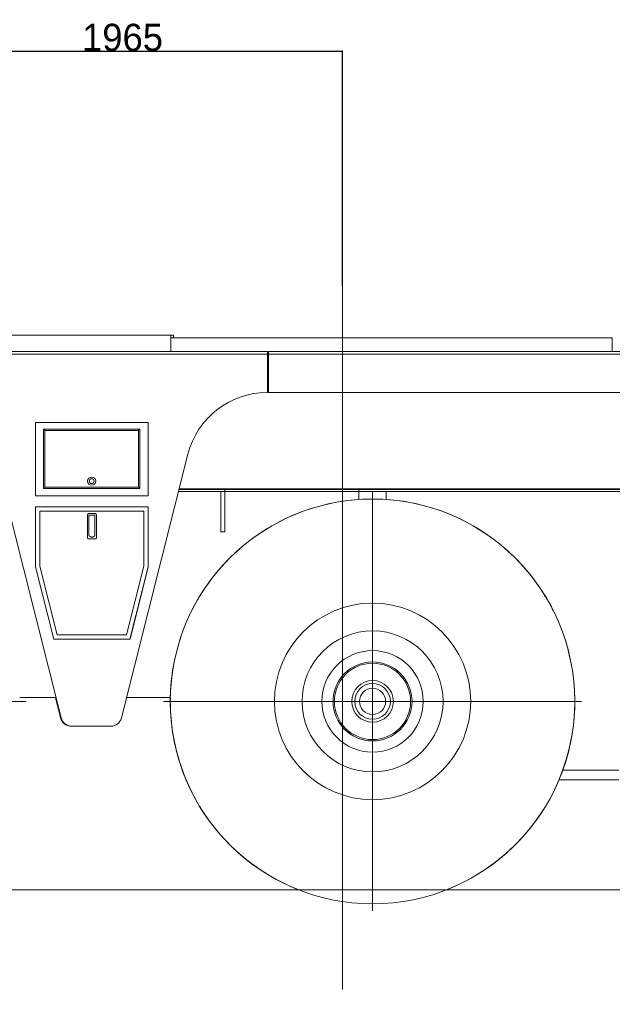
# Model space of a CAD drawing. Extents: x 0 to 59450, y 0 to 42050.
# Tile 173 of 256: x 33311 to 35488, y 19251 to 22865. Entities that reach past the tile are written whole.
import ezdxf

# ---------------------------------------------------------------- set-up
doc = ezdxf.new("R2010")
doc.units = 0
doc.header["$LTSCALE"] = 20
doc.header["$MEASUREMENT"] = 0
doc.layers.get('0').update_dxf_attribs({"linetype": 'CONTINUOUS'})
doc.layers.get('Defpoints').update_dxf_attribs({"linetype": 'CONTINUOUS'})
doc.dimstyles.new('DXF001', dxfattribs={"dimtxt": 3.1, "dimasz": 2, "dimexe": 2, "dimexo": 0.8, "dimgap": 0.09, "dimtad": 1, "dimdsep": 46, "dimtxsty": 'STANDARD', "dimcen": 0.09, "dimazin": 2, "dimtfac": 0.645161, "dimtdec": 4, "dimtmove": 0, "dimatfit": 3, "dimfxl": 1, "dimtvp": 0.66129, "dimtolj": 1, "dimtzin": 0, "dimarcsym": 0})

# ---------------------------------------------------------------- blocks, each defined once
blk = doc.blocks.new('_OPEN')
at = {"color": 0, "linetype": 'ByBlock', "lineweight": -2}
for p, q in [((-1, 0.166667), (0, 0)), ((0, 0), (-1, -0.166667)), ((0, 0), (-1, 0))]:
    blk.add_line(p, q, dxfattribs=at)
blk = doc.blocks.new('*D20')
at = {"color": 0, "linetype": 'Continuous', "lineweight": -2}
for p, q in [((32532.4, 21386.4), (32532.4, 22751.1)), ((32534.4, 22749.1), (34495.4, 22749.1)), ((34497.4, 21886.4), (34497.4, 22751.1))]:
    blk.add_line(p, q, dxfattribs=at)
at = {"layer": 'Defpoints', "color": 0, "linetype": 'Continuous'}
for p in [(34497.4, 22749.1), (34497.4, 21885.6), (32532.4, 21385.6)]:
    blk.add_point(p, dxfattribs=at)
at = {"color": 0, "linetype": 'Continuous', "lineweight": -2, "xscale": 2, "yscale": 2, "zscale": 2, "rotation": 180}
blk.add_blockref('_OPEN', (32532.4, 22749.1), dxfattribs=at)
at = {"color": 0, "linetype": 'Continuous', "lineweight": -2, "xscale": 2, "yscale": 2, "zscale": 2}
blk.add_blockref('_OPEN', (34497.4, 22749.1), dxfattribs=at)
at = {"color": 0, "linetype": 'Continuous', "lineweight": 13, "insert": (33688.8, 22799.2), "char_height": 100, "attachment_point": 5}
blk.add_mtext('\\A1;\\A1;1965', dxfattribs=at)
blk = doc.blocks.new('*D21')
at = {"color": 0, "linetype": 'Continuous', "lineweight": -2}
for p, q in [((39011.4, 20735.9), (39011.4, 18731.2)), ((25944.3, 20623.9), (25944.3, 18731.2)), ((39009.4, 18733.2), (25946.3, 18733.2))]:
    blk.add_line(p, q, dxfattribs=at)
at = {"layer": 'Defpoints', "color": 0, "linetype": 'Continuous'}
for p in [(39011.4, 20736.7), (25944.3, 20624.7), (25944.3, 18733.2)]:
    blk.add_point(p, dxfattribs=at)
at = {"color": 0, "linetype": 'Continuous', "lineweight": -2, "xscale": 2, "yscale": 2, "zscale": 2, "rotation": 180}
blk.add_blockref('_OPEN', (25944.3, 18733.2), dxfattribs=at)
at = {"color": 0, "linetype": 'Continuous', "lineweight": -2, "xscale": 2, "yscale": 2, "zscale": 2}
blk.add_blockref('_OPEN', (39011.4, 18733.2), dxfattribs=at)
at = {"color": 0, "linetype": 'Continuous', "lineweight": 13, "insert": (32696.8, 18783.3), "char_height": 100, "attachment_point": 5}
blk.add_mtext('\\A1;\\A1;13067', dxfattribs=at)

msp = doc.modelspace()

# ---------------------------------------------------------------- linework, layer by layer
at = {"color": 3, "linetype": 'Continuous', "lineweight": 13}
for p, q in [((34497.384, 21885.611), (34497.384, 19305.034)), ((33866.58, 21706.625), (32331.58, 21706.625)), ((33866.58, 21706.625), (33866.58, 21646.625)), ((33876.58, 21706.625), (33866.582, 21706.625)), ((35487.386, 21697.125), (33866.582, 21697.125)), ((33876.58, 21706.625), (33876.58, 21697.127)), ((35487.386, 21697.125), (35487.386, 21646.625)), ((32926.58, 21646.625), (34221.58, 21646.625)), ((32926.58, 21637.225), (34221.58, 21637.225)), ((33421.899, 21646.625), (33421.899, 21645.7)), ((33421.95, 21645.7), (33421.899, 21646.625)), ((33421.899, 21645.7), (33421.95, 21645.7)), ((34221.58, 21637.225), (34221.58, 21646.625)), ((34221.58, 21496.625), (34221.58, 21637.225)), ((34224.591, 21646.625), (34224.591, 21637.225)), ((34224.591, 21646.625), (35694.591, 21646.625)), ((34224.591, 21637.225), (34224.591, 21496.625)), ((34224.591, 21637.225), (35694.591, 21637.225)), ((34220.203, 21496.625), (34221.58, 21496.625)), ((34224.591, 21496.625), (35694.591, 21496.625)), ((33369.591, 21386.625), (33783.591, 21386.625)), ((33369.591, 21116.625), (33369.591, 21386.625)), ((33398.58, 21362.125), (33752.58, 21362.125)), ((33398.58, 21144.125), (33398.58, 21362.125)), ((33398.58, 21362.124), (33398.582, 21362.122)), ((33752.58, 21362.125), (33752.58, 21144.125)), ((33783.591, 21386.625), (33783.591, 21116.625)), ((33403.58, 21357.125), (33403.58, 21149.125)), ((33747.58, 21357.125), (33403.58, 21357.125)), ((33747.58, 21357.125), (33747.678, 21357.219)), ((33747.58, 21149.125), (33747.58, 21357.125)), ((33218.815, 21270.121), (33463.486, 20301.851)), ((33684.675, 20301.851), (33929.346, 21270.121)), ((33398.58, 21144.126), (33398.582, 21144.128)), ((33752.58, 21144.125), (33398.58, 21144.125)), ((33403.58, 21149.125), (33747.58, 21149.125)), ((33752.579, 21144.126), (33752.577, 21144.128)), ((33897.129, 21142.625), (36961.085, 21142.597)), ((34064.887, 21142.623), (34064.887, 20985.497)), ((34557.385, 21142.619), (34557.385, 21103.995)), ((33783.591, 21116.625), (33369.591, 21116.625)), ((33894.602, 21132.625), (36963.79, 21132.625)), ((33896.615, 21140.594), (36961.629, 21140.594)), ((34049.887, 20985.497), (34049.887, 21132.625)), ((34607.384, 20362.571), (34607.384, 21130.571)), ((34657.385, 21103.998), (34657.385, 21132.625)), ((33369.591, 21076.625), (33783.591, 21076.625)), ((33369.591, 20856.625), (33369.591, 21076.625)), ((33783.591, 21076.625), (33783.591, 20856.625)), ((33385.491, 21060.725), (33385.491, 20858.796)), ((33767.691, 21060.725), (33385.491, 21060.725)), ((33560.353, 21045.214), (33560.305, 21044.676)), ((33560.352, 21045.216), (33560.357, 21045.323)), ((33560.861, 21049.457), (33560.878, 21049.538)), ((33563.804, 21051.875), (33589.377, 21051.875)), ((33587.591, 21046.375), (33565.591, 21046.375)), ((33565.591, 20971.5), (33565.591, 21046.375)), ((33587.591, 20971.5), (33587.591, 21046.375)), ((33589.377, 21051.875), (33589.46, 21051.874)), ((33592.319, 21049.458), (33592.34, 21049.353)), ((33592.877, 21044.676), (33592.828, 21045.214)), ((33592.829, 21045.216), (33592.843, 21044.647)), ((33767.691, 20858.796), (33767.691, 21060.725)), ((33560.353, 20965.536), (33560.305, 20966.074)), ((33560.352, 20965.535), (33560.339, 20966.104)), ((33560.862, 20961.292), (33560.841, 20961.397)), ((33560.861, 20961.293), (33560.878, 20961.212)), ((33565.591, 20971.501), (33565.791, 20971.243)), ((33576.589, 20965.903), (33576.914, 20965.907)), ((33592.32, 20961.293), (33592.303, 20961.212)), ((33592.829, 20965.535), (33592.825, 20965.428)), ((33592.877, 20966.074), (33592.828, 20965.536)), ((34049.887, 20985.497), (34064.887, 20985.497)), ((33589.377, 20958.875), (33563.804, 20958.875)), ((33436.939, 20591.025), (33369.591, 20856.874)), ((33436.876, 20591.025), (33369.591, 20856.625)), ((33385.491, 20858.796), (33449.207, 20606.925)), ((33703.975, 20606.925), (33767.691, 20858.796)), ((33783.591, 20856.874), (33716.242, 20591.025)), ((33783.591, 20856.625), (33716.305, 20591.025)), ((33767.691, 20858.794), (33767.825, 20858.781)), ((35239.903, 20746.598), (35240.496, 20747.625)), ((33449.207, 20606.925), (33703.975, 20606.925)), ((33703.974, 20606.925), (33704.064, 20606.802)), ((33716.305, 20591.025), (33436.876, 20591.025)), ((32567.395, 20362.508), (33335.395, 20362.508)), ((33311.249, 20377.576), (33444.349, 20377.583)), ((33461.503, 20301.825), (33442.36, 20377.582)), ((33703.818, 20377.607), (33864.551, 20377.622)), ((34607.384, 20362.571), (33839.384, 20362.571)), ((34607.384, 20362.571), (35375.385, 20362.571)), ((34607.384, 20362.571), (34607.384, 19594.57)), ((33643.898, 20271.625), (33500.284, 20271.625)), ((33502.267, 20271.65), (33645.894, 20271.65)), ((35306.19, 20110.204), (35352.386, 20110.204)), ((35352.386, 20110.204), (35512.386, 20110.204)), ((35352.386, 20075.204), (35291.591, 20075.204)), ((35512.386, 20075.204), (35352.386, 20075.204)), ((24886.628, 19671.58), (38778.708, 19671.58))]:
    msp.add_line(p, q, dxfattribs=at)
for centre, radius in [((33575.58, 21171.125), 15), ((33575.58, 21171.125), 9), ((34607.401, 20362.68), 743), ((34607.414, 20362.655), 360.7), ((34607.41, 20362.663), 258.998), ((34607.409, 20362.665), 186.286), ((34607.408, 20362.667), 145), ((34607.409, 20362.665), 140), ((34607.409, 20362.665), 76.5), ((34607.41, 20362.663), 65.481), ((34607.411, 20362.661), 48.175)]:
    msp.add_circle(centre, radius, dxfattribs=at)
for centre, radius, start, end in [((34220.203, 21196.625), 300, 90, 165.81889), ((33398.557, 21362.089), 0.0413, 41.29282, 52.518803), ((33398.089, 21361.592), 0.724, 45.365458, 46.434262), ((33396.578, 21360.018), 2.906, 45.595734, 45.964418), ((33393.658, 21357.009), 7.099, 45.564393, 45.757368), ((33388.955, 21352.211), 13.817, 45.447945, 45.567111), ((33382.465, 21345.535), 23.128, 45.510242, 45.593874), ((33373.952, 21336.918), 35.24, 45.391683, 45.453996), ((33364.04, 21326.88), 49.348, 45.333009, 45.382943), ((33352.405, 21315.06), 65.933, 45.321475, 45.362646), ((33340.14, 21302.687), 83.355, 45.271692, 45.307285), ((33326.57, 21288.975), 102.647, 45.245362, 45.276559), ((33313.318, 21275.655), 121.436, 45.201846, 45.230165), ((33299.531, 21261.566), 141.149, 45.234179, 45.26013), ((33287.449, 21249.506), 158.219, 45.178948, 45.2035), ((33273.101, 21235.155), 178.512, 45.136127, 45.159036), ((33258.289, 21220.092), 199.638, 45.151239, 45.172771), ((33238.958, 21200.785), 226.959, 45.109081, 45.128854), ((33214.742, 21176.322), 261.38, 45.115008, 45.132918), ((33142.98, 21104.36), 363.009, 44.900551, 44.918191), ((33194.326, 21155.247), 290.718, 44.917382, 44.939736), ((33221.768, 21182.651), 251.937, 44.884678, 44.910808), ((33243.891, 21204.828), 220.612, 44.828116, 44.858317), ((33258.215, 21219.054), 200.424, 44.797185, 44.83081), ((33271.701, 21232.398), 181.452, 44.770049, 44.807609), ((33281.291, 21242.033), 167.858, 44.699489, 44.740479), ((33291.093, 21251.673), 154.11, 44.670134, 44.715225), ((33296.979, 21257.577), 145.773, 44.598286, 44.646351), ((33302.144, 21262.602), 138.567, 44.56722, 44.618224), ((33295.153, 21255.703), 148.39, 44.522964, 44.570961), ((33268.89, 21229.837), 185.251, 44.492153, 44.530888), ((33234.185, 21195.634), 233.978, 44.480256, 44.511143), ((33171.383, 21134.102), 321.9, 44.439762, 44.462358), ((33646.629, 21599.652), 343.378, 224.489013, 224.510914), ((33590.881, 21545.018), 265.323, 224.537141, 224.565614), ((33552.737, 21507.386), 211.74, 224.553604, 224.589424), ((33529.948, 21484.917), 179.737, 224.588483, 224.630833), ((33511.116, 21466.433), 153.35, 224.659204, 224.709042), ((33499.464, 21454.948), 136.989, 224.723725, 224.779687), ((33489.5, 21445.029), 122.93, 224.769363, 224.83187), ((33480.642, 21436.192), 110.418, 224.820557, 224.890375), ((33471.367, 21427.04), 97.387, 224.927269, 225.006774), ((33468.767, 21424.475), 93.734, 225.021833, 225.104297), ((33693.393, 21413.457), 78.166, 314.884522, 314.983612), ((33689.645, 21417.256), 83.503, 314.959714, 315.052297), ((33684.678, 21422.137), 90.467, 315.086916, 315.172108), ((33679.594, 21427.256), 97.681, 315.14477, 315.223496), ((33672.71, 21434.107), 107.392, 315.215615, 315.287003), ((33665.411, 21441.441), 117.74, 315.249861, 315.314804), ((33655.079, 21451.509), 132.165, 315.361545, 315.419139), ((33643.563, 21463.028), 148.453, 315.37211, 315.423227), ((33626.189, 21480.119), 172.825, 315.429814, 315.473528), ((33605.109, 21500.83), 202.376, 315.478397, 315.515557), ((33569.445, 21535.877), 252.379, 315.512517, 315.542168), ((33518.179, 21586.445), 324.388, 315.508892, 315.531857), ((33981.047, 21132.731), 323.765, 135.477397, 135.499561), ((33916.267, 21196.576), 232.812, 135.470618, 135.501193), ((33880.951, 21231.119), 183.411, 135.388011, 135.426545), ((33854.486, 21257.157), 146.285, 135.320391, 135.368316), ((33847.387, 21264.219), 136.272, 135.281823, 135.332818), ((33852.315, 21259.417), 143.152, 135.255983, 135.304049), ((33857.944, 21253.755), 151.136, 135.188624, 135.233718), ((33867.395, 21244.438), 164.407, 135.165507, 135.206498), ((33876.622, 21235.309), 177.387, 135.138004, 135.175563), ((33889.616, 21222.286), 195.784, 135.085445, 135.119069), ((33903.352, 21208.786), 215.043, 135.092128, 135.122329), ((33924.641, 21187.416), 245.207, 135.041278, 135.067408), ((33951.098, 21161.044), 282.563, 135.025575, 135.047928), ((34000.508, 21111.661), 352.42, 135.006117, 135.023756), ((33921.261, 21191.542), 239.9, 134.829036, 134.846955), ((33896.766, 21216.352), 205.035, 134.842446, 134.862391), ((33880.709, 21232.394), 182.338, 134.798124, 134.819428), ((33872.36, 21240.656), 170.593, 134.74211, 134.763582), ((33865.214, 21248.077), 160.291, 134.773267, 134.794721), ((33863.927, 21249.307), 158.512, 134.736218, 134.756423), ((33858.744, 21254.741), 151.003, 134.770788, 134.790406), ((33854.615, 21258.468), 145.451, 134.631401, 134.650058), ((33847.755, 21265.862), 135.37, 134.745655, 134.763834), ((33845.095, 21268.061), 131.936, 134.580968, 134.597677), ((33469.379, 21425.012), 94.547, 225.071004, 225.152348), ((33458.03, 21413.721), 78.538, 225.213928, 225.313648), ((33445.047, 21400.563), 60.054, 225.292113, 225.425666), ((33455.05, 21410.672), 74.276, 225.401731, 225.50326), ((33614.571, 21572.862), 301.767, 225.482175, 225.504778), ((33439.879, 21395.315), 52.688, 225.69572, 225.862027), ((33432.748, 21387.952), 42.439, 225.849399, 226.167292), ((33481.219, 21438.104), 112.185, 226.048574, 226.206067), ((33712.579, 21393.922), 50.785, 313.720089, 313.87358), ((33713.301, 21393.171), 49.743, 313.873916, 314.030712), ((33712.52, 21393.961), 50.854, 314.045132, 314.198471), ((33709.826, 21396.762), 54.741, 314.175665, 314.318127), ((33707.604, 21399.036), 57.919, 314.3191, 314.453648), ((33705.397, 21401.327), 61.1, 314.426738, 314.554247), ((33703.127, 21403.589), 64.305, 314.581422, 314.70239), ((33700.09, 21406.725), 68.67, 314.662689, 314.775885), ((33697.141, 21409.669), 72.837, 314.791149, 314.897657), ((33398.556, 21144.162), 0.0427, 307.659815, 318.528563), ((33398.074, 21144.674), 0.746, 313.611508, 314.649664), ((33396.52, 21146.291), 2.988, 314.040683, 314.399165), ((33393.524, 21149.376), 7.288, 314.26225, 314.450259), ((33388.717, 21154.281), 14.157, 314.434317, 314.550627), ((33382.099, 21161.089), 23.651, 314.407051, 314.488834), ((33373.434, 21169.848), 35.972, 314.557278, 314.618336), ((33363.418, 21180), 50.234, 314.617497, 314.66655), ((33351.683, 21191.92), 66.96, 314.63767, 314.678209), ((33339.384, 21204.328), 84.431, 314.692941, 314.728081), ((33325.807, 21218.046), 103.732, 314.723604, 314.754475), ((33312.631, 21231.288), 122.412, 314.769948, 314.798041), ((33298.935, 21245.263), 141.979, 314.746309, 314.772111), ((33287.107, 21257.112), 158.721, 314.790544, 314.815015), ((33272.896, 21271.3), 178.802, 314.840983, 314.863854), ((33258.25, 21286.197), 199.692, 314.827232, 314.848758), ((33238.965, 21305.429), 226.928, 314.876326, 314.896104), ((33214.776, 21329.926), 261.354, 314.862112, 314.880023), ((33142.98, 21401.89), 363.009, 315.081809, 315.099449), ((33194.3, 21351.003), 290.736, 315.063832, 315.086185), ((33221.79, 21323.599), 251.921, 315.085672, 315.111802), ((33243.891, 21301.422), 220.612, 315.141683, 315.171884), ((33258.215, 21287.196), 200.424, 315.16919, 315.202815), ((33271.686, 21273.852), 181.463, 315.195784, 315.233344), ((33281.305, 21264.217), 167.848, 315.256163, 315.297154), ((33291.093, 21254.577), 154.11, 315.284775, 315.329866), ((33296.979, 21248.673), 145.773, 315.353649, 315.401714), ((33302.132, 21243.648), 138.576, 315.385037, 315.436041), ((33295.161, 21250.551), 148.387, 315.425807, 315.473801), ((33268.872, 21276.43), 185.276, 315.469114, 315.507844), ((33234.143, 21310.658), 234.038, 315.488861, 315.51974), ((33171.273, 21372.256), 322.054, 315.537648, 315.560232), ((33646.324, 20906.898), 342.951, 135.489072, 135.511001), ((33590.683, 20961.427), 265.045, 135.434371, 135.462874), ((33552.6, 20999), 211.547, 135.41056, 135.446412), ((33529.842, 21021.438), 179.587, 135.369149, 135.411535), ((33511.033, 21039.9), 153.232, 135.290938, 135.340815), ((33499.394, 21051.372), 136.889, 135.220293, 135.276296), ((33489.431, 21061.281), 122.838, 135.165098, 135.227648), ((33480.59, 21070.11), 110.344, 135.109602, 135.179466), ((33471.322, 21079.254), 97.325, 134.993201, 135.072756), ((33468.725, 21081.817), 93.676, 134.895678, 134.978193), ((33469.338, 21081.28), 94.489, 134.847627, 134.929021), ((33457.997, 21092.562), 78.491, 134.686322, 134.786102), ((33445.018, 21105.712), 60.016, 134.571382, 134.705013), ((33455.02, 21095.608), 74.233, 134.49671, 134.598298), ((33614.405, 20933.531), 301.549, 134.491782, 134.5144), ((33439.858, 21110.957), 52.659, 134.137926, 134.304327), ((33432.73, 21118.315), 42.414, 133.830869, 134.148938), ((33481.176, 21068.191), 112.123, 133.793889, 133.95147), ((33671.467, 21069.592), 110.085, 46.098457, 46.259105), ((33718.999, 21118.869), 41.619, 45.881708, 46.206047), ((33712.036, 21111.678), 51.629, 45.720091, 45.889889), ((33541.799, 20938.417), 294.528, 45.519042, 45.542213), ((33697.228, 21096.659), 72.721, 45.431139, 45.534895), ((33707.028, 21106.567), 58.784, 45.322299, 45.458798), ((33694.37, 21093.723), 76.818, 45.242271, 45.344279), ((33683.332, 21082.727), 92.398, 45.100144, 45.183424), ((33683.967, 21083.352), 91.507, 45.020829, 45.1053), ((33681.475, 21080.819), 95.06, 44.956257, 45.03775), ((33672.514, 21071.964), 107.658, 44.849815, 44.92146), ((33663.993, 21063.529), 119.648, 44.771518, 44.835736), ((33654.429, 21054.011), 133.141, 44.722916, 44.780495), ((33643.288, 21042.914), 148.866, 44.688963, 44.74033), ((33625.345, 21025.41), 173.932, 44.587776, 44.63154), ((33603.765, 21003.972), 204.35, 44.583764, 44.620899), ((33567.952, 20968.785), 254.557, 44.536539, 44.566216), ((33516.306, 20918.169), 326.87, 44.488459, 44.511467), ((33984.368, 21376.652), 328.331, 224.439984, 224.462136), ((33918.721, 21312.331), 236.425, 224.480416, 224.510983), ((33882.98, 21277.11), 186.245, 224.492257, 224.530785), ((33856.158, 21250.588), 148.525, 224.493367, 224.54129), ((33849.047, 21243.666), 138.602, 224.563964, 224.614958), ((33854.183, 21248.793), 145.859, 224.631614, 224.679679), ((33860.062, 21254.571), 154.102, 224.670132, 224.715227), ((33869.855, 21264.217), 167.848, 224.702846, 224.743837), ((33879.477, 21273.854), 181.466, 224.766656, 224.804215), ((33892.945, 21287.196), 200.424, 224.797185, 224.83081), ((33907.269, 21301.421), 220.611, 224.828116, 224.858317), ((33929.371, 21323.599), 251.921, 224.888198, 224.914328), ((33956.861, 21350.747), 290.556, 224.878028, 224.900381), ((34008.181, 21402.215), 363.238, 224.936837, 224.954477), ((33936.306, 21329.847), 261.243, 225.119973, 225.137892), ((33910.822, 21304.051), 224.982, 225.10381, 225.123759), ((33894.415, 21287.71), 201.826, 225.151355, 225.172654), ((33886.706, 21279.785), 190.771, 225.136863, 225.1583), ((33880.27, 21273.441), 181.735, 225.186534, 225.207907), ((33880.886, 21274.165), 182.682, 225.230764, 225.250817), ((33877.193, 21270.243), 177.297, 225.206308, 225.225704), ((33875.424, 21268.574), 174.866, 225.251804, 225.270117), ((33870.21, 21263.031), 167.258, 225.202681, 225.220395), ((33722.932, 21114.162), 42.152, 45.33675, 45.361971), ((33746.751, 21138.266), 8.265, 45.226341, 45.31904), ((33752.278, 21143.831), 0.422, 44.877848, 45.946538), ((34607.384, 20362.571), 743, 291.56318, 608.43682), ((34641.591, 21005.375), 1082, 177.91842, 182.08158), ((34678.008, 21028.864), 1117.82, 179.773954, 179.803119), ((34599.642, 21029.174), 1039.454, 179.742638, 179.774001), ((34520.352, 21029.571), 960.163, 179.71112, 179.745071), ((34460.511, 21029.632), 900.322, 179.659613, 179.695817), ((34402.405, 21030.083), 842.214, 179.628133, 179.666833), ((34355.358, 21030.243), 795.167, 179.57663, 179.61762), ((34307.049, 21030.626), 746.857, 179.535033, 179.578677), ((34272.574, 21030.834), 712.381, 179.483481, 179.529223), ((34240.453, 21031.198), 680.258, 179.441881, 179.489763), ((34203.448, 21031.439), 643.252, 179.380585, 179.431271), ((34158.208, 21031.857), 598.011, 179.319183, 179.373784), ((34152.31, 21032.048), 592.111, 179.275951, 179.33087), ((34171.984, 21031.679), 611.789, 179.211838, 179.264671), ((34092.269, 21032.677), 532.067, 179.139487, 179.201215), ((33987.935, 21034.18), 427.723, 179.052262, 179.130837), ((34087.96, 21032.905), 527.755, 179.033695, 179.093482), ((33958.145, 21034.78), 397.927, 178.824748, 178.916806), ((33894.397, 21036.138), 334.165, 178.664524, 178.833366), ((33590.591, 21043.575), 30.306, 168.80806, 177.91843), ((34448.088, 21024.258), 887.983, 178.6476, 178.730808), ((33586.393, 21044.181), 26.061, 177.255109, 177.490115), ((33586.353, 21044.168), 26.022, 176.986462, 177.221805), ((33586.389, 21044.176), 26.058, 176.771937, 177.006963), ((33586.504, 21044.154), 26.173, 176.503956, 176.737941), ((33586.591, 21044.181), 26.259, 176.34317, 176.576388), ((33586.668, 21044.135), 26.339, 176.021527, 176.254055), ((33586.744, 21044.163), 26.413, 175.860692, 176.09257), ((33586.831, 21044.139), 26.5, 175.592221, 175.823325), ((33586.909, 21044.141), 26.578, 175.377547, 175.607975), ((33586.996, 21044.141), 26.665, 175.162916, 175.392596), ((33587.075, 21044.116), 26.746, 174.894859, 175.123874), ((33587.162, 21044.114), 26.833, 174.679792, 174.908058), ((33587.24, 21044.113), 26.91, 174.464669, 174.692271), ((33587.33, 21044.11), 27.001, 174.250104, 174.476962), ((33587.406, 21044.082), 27.079, 173.981126, 174.207327), ((33587.498, 21044.077), 27.171, 173.766626, 173.99209), ((33587.576, 21044.099), 27.246, 173.604225, 173.829031), ((33587.667, 21044.042), 27.343, 173.282684, 173.506748), ((33587.747, 21044.062), 27.42, 173.12085, 173.344275), ((33587.832, 21044.055), 27.505, 172.90519, 173.127919), ((33587.917, 21044.022), 27.594, 172.636365, 172.858405), ((33588.021, 21044.011), 27.698, 172.420798, 172.642006), ((33588.085, 21044.005), 27.763, 172.205784, 172.426505), ((33588.128, 21044.002), 27.806, 171.990013, 172.210401), ((33588.272, 21044.009), 27.947, 171.826217, 172.045434), ((33588.517, 21043.946), 28.199, 171.554366, 171.771568), ((33588.394, 21043.944), 28.077, 171.293587, 171.512005), ((33587.98, 21044.041), 27.653, 171.140376, 171.362422), ((33588.738, 21043.907), 28.423, 170.89326, 171.108478), ((33590.611, 21043.629), 30.317, 170.734809, 170.935338), ((33588.355, 21043.962), 28.036, 170.443204, 170.663595), ((33584.565, 21044.593), 24.194, 170.166308, 170.42766), ((33590.229, 21043.692), 29.929, 170.120302, 170.318642), ((33637.193, 21035.453), 77.61, 170.007395, 170.076556), ((33585.191, 21044.522), 24.824, 169.517977, 169.795654), ((33582.761, 21044.968), 22.353, 169.034006, 169.509043), ((33619.68, 21038.032), 59.917, 169.006456, 169.238539), ((33563.763, 21048.882), 2.958, 165.599523, 167.197215), ((33563.749, 21048.884), 2.944, 163.949912, 165.555685), ((33563.76, 21048.881), 2.956, 162.367913, 163.967633), ((33563.79, 21048.871), 2.987, 160.773546, 162.356557), ((33563.81, 21048.866), 3.008, 159.237875, 160.810144), ((33563.825, 21048.861), 3.024, 157.679746, 159.2434), ((33563.839, 21048.855), 3.039, 156.113421, 157.669839), ((33563.852, 21048.847), 3.054, 154.528775, 156.077963), ((33563.862, 21048.843), 3.065, 153.001091, 154.54513), ((33563.869, 21048.838), 3.073, 151.439302, 152.978984), ((33563.874, 21048.838), 3.078, 149.93424, 151.471225), ((33563.876, 21048.833), 3.082, 148.341168, 149.876477), ((33563.877, 21048.836), 3.081, 146.859221, 148.394292), ((33563.873, 21048.831), 3.081, 145.218617, 146.754758), ((33563.869, 21048.838), 3.074, 143.74963, 145.288008), ((33563.862, 21048.842), 3.065, 142.181196, 143.723394), ((33563.854, 21048.846), 3.057, 140.612306, 142.159161), ((33563.842, 21048.855), 3.042, 139.044116, 140.597416), ((33563.832, 21048.864), 3.028, 137.483561, 139.043962), ((33563.816, 21048.875), 3.009, 135.856793, 137.426467), ((33563.804, 21048.888), 2.992, 134.2942, 135.872915), ((33563.787, 21048.902), 2.97, 132.665858, 134.255364), ((33563.772, 21048.921), 2.946, 131.093203, 132.695047), ((33563.749, 21048.941), 2.916, 129.398864, 131.017479), ((33563.742, 21048.951), 2.903, 127.781582, 129.407718), ((33563.741, 21048.948), 2.904, 126.10409, 127.730241), ((33563.75, 21048.94), 2.917, 124.541631, 126.160242), ((33563.767, 21048.915), 2.947, 122.937409, 124.539183), ((33563.781, 21048.894), 2.972, 121.355016, 122.944531), ((33563.791, 21048.877), 2.992, 119.757121, 121.336061), ((33563.801, 21048.862), 3.01, 118.22998, 119.79958), ((33563.809, 21048.84), 3.033, 116.604749, 118.164304), ((33563.816, 21048.833), 3.042, 115.111003, 116.66452), ((33563.818, 21048.821), 3.054, 113.5003, 115.05007), ((33563.827, 21048.809), 3.068, 112.010449, 113.551803), ((33563.834, 21048.786), 3.093, 110.450425, 111.978658), ((33563.828, 21048.801), 3.076, 108.906677, 110.445751), ((33563.808, 21048.855), 3.019, 107.308505, 108.877743), ((33563.836, 21048.781), 3.098, 105.863535, 107.388514), ((33563.888, 21048.59), 3.296, 104.41284, 105.837364), ((33563.811, 21048.847), 3.028, 102.620849, 104.196659), ((33563.71, 21049.283), 2.581, 100.669731, 102.557943), ((33563.864, 21048.687), 3.195, 99.960436, 101.395045), ((33564.815, 21043.332), 8.633, 99.549501, 100.030361), ((33563.729, 21049.267), 2.602, 95.60573, 97.64788), ((33563.703, 21049.571), 2.297, 92.152314, 95.715979), ((33564, 21045.741), 6.137, 91.828393, 93.575289), ((33589.376, 21048.917), 2.958, 86.782837, 88.380491), ((33589.375, 21048.931), 2.944, 85.138236, 86.743965), ((33589.376, 21048.92), 2.955, 83.565587, 85.16526), ((33589.371, 21048.887), 2.988, 81.964711, 83.547675), ((33589.37, 21048.866), 3.009, 80.429214, 82.001435), ((33589.365, 21048.851), 3.025, 78.827064, 80.390669), ((33589.364, 21048.836), 3.04, 77.306357, 78.862726), ((33589.359, 21048.822), 3.055, 75.717553, 77.266694), ((33589.358, 21048.814), 3.062, 74.198195, 75.742186), ((33589.354, 21048.802), 3.075, 72.643833, 74.183469), ((33589.353, 21048.802), 3.076, 71.095269, 72.632208), ((33589.35, 21048.794), 3.084, 69.556152, 71.091419), ((33589.352, 21048.795), 3.083, 68.043049, 69.578079), ((33589.351, 21048.799), 3.079, 66.450823, 67.986926), ((33589.353, 21048.804), 3.073, 64.927096, 66.465438), ((33589.355, 21048.813), 3.064, 63.341157, 64.88332), ((33589.36, 21048.818), 3.058, 61.842062, 63.388886), ((33589.364, 21048.834), 3.041, 60.208584, 61.761855), ((33589.373, 21048.846), 3.027, 58.673222, 60.233597), ((33589.38, 21048.862), 3.009, 57.065401, 58.635053), ((33589.39, 21048.876), 2.993, 55.510948, 57.089645), ((33589.4, 21048.896), 2.97, 53.854318, 55.443809), ((33589.414, 21048.917), 2.946, 52.240124, 53.841958), ((33589.431, 21048.94), 2.917, 50.596046, 52.214654), ((33589.44, 21048.951), 2.902, 48.978762, 50.604895), ((33589.438, 21048.95), 2.904, 47.339217, 48.965368), ((33589.431, 21048.941), 2.916, 45.730083, 47.348695), ((33589.408, 21048.922), 2.946, 44.066289, 45.668066), ((33589.392, 21048.901), 2.972, 42.563612, 44.153128), ((33589.376, 21048.888), 2.993, 40.946767, 42.52571), ((33589.363, 21048.876), 3.01, 39.394432, 40.964036), ((33589.347, 21048.862), 3.032, 37.83882, 39.398379), ((33589.337, 21048.852), 3.045, 36.322153, 37.875673), ((33589.33, 21048.851), 3.051, 34.702265, 36.252039), ((33589.317, 21048.841), 3.068, 33.188969, 34.730326), ((33589.294, 21048.828), 3.094, 31.623997, 33.152233), ((33589.31, 21048.837), 3.076, 30.107398, 31.646474), ((33589.356, 21048.868), 3.02, 28.455019, 30.024259), ((33589.293, 21048.825), 3.097, 27.083464, 28.608445), ((33589.114, 21048.738), 3.295, 25.590052, 27.014577), ((33589.353, 21048.862), 3.027, 23.849739, 25.425549), ((33589.756, 21049.045), 2.583, 21.862126, 23.750338), ((33589.204, 21048.78), 3.195, 21.155933, 22.590541), ((33584.146, 21046.813), 8.622, 20.731708, 21.212569), ((33589.746, 21049.024), 2.603, 16.806426, 18.848573), ((33590.041, 21049.11), 2.296, 13.319148, 16.882802), ((33586.34, 21048.072), 6.139, 13.039541, 14.78643), ((33562.591, 21043.575), 30.306, 2.081573, 11.191945), ((33563.635, 21043.78), 29.241, 10.777671, 10.987316), ((33563.598, 21043.75), 29.283, 10.611983, 10.821372), ((33563.64, 21043.789), 29.235, 10.342758, 10.552429), ((33563.763, 21043.788), 29.114, 10.177529, 10.3881), ((33563.857, 21043.808), 29.018, 9.96068, 10.171926), ((33563.939, 21043.826), 28.934, 9.742901, 9.954761), ((33564.019, 21043.842), 28.852, 9.526036, 9.738479), ((33564.111, 21043.859), 28.759, 9.308207, 9.521346), ((33564.197, 21043.875), 28.672, 9.092146, 9.3059), ((33564.285, 21043.917), 28.578, 8.821405, 9.035844), ((33564.369, 21043.904), 28.497, 8.658185, 8.873238), ((33564.46, 21043.919), 28.405, 8.441168, 8.656917), ((33564.541, 21043.931), 28.323, 8.224187, 8.440559), ((33564.633, 21043.944), 28.23, 8.007929, 8.225001), ((33564.716, 21043.955), 28.146, 7.791679, 8.00938), ((33564.805, 21043.966), 28.056, 7.574649, 7.793062), ((33564.889, 21044.002), 27.969, 7.305946, 7.524989), ((33564.979, 21043.986), 27.882, 7.14274, 7.362489), ((33565.061, 21044.02), 27.796, 6.873245, 7.093646), ((33565.155, 21044.003), 27.705, 6.710066, 6.931221), ((33565.231, 21044.035), 27.625, 6.441174, 6.662928), ((33565.308, 21044.04), 27.548, 6.225459, 6.447822), ((33565.406, 21044.048), 27.449, 6.009054, 6.232229), ((33565.544, 21044.084), 27.309, 5.739208, 5.963524), ((33565.562, 21044.055), 27.294, 5.57866, 5.80306), ((33565.491, 21044.069), 27.363, 5.312196, 5.53593), ((33565.783, 21044.094), 27.07, 5.090459, 5.31683), ((33566.375, 21044.144), 26.476, 4.864961, 5.096762), ((33565.778, 21044.077), 27.076, 4.672164, 4.897933), ((33564.1, 21043.979), 28.756, 4.38383, 4.5951), ((33566.49, 21044.141), 26.362, 4.194336, 4.428515), ((33570.327, 21044.442), 22.513, 3.86423, 4.144842), ((33565.016, 21044.025), 27.84, 3.770496, 3.983559), ((33518.458, 21040.954), 74.499, 3.701119, 3.773096), ((33570.1, 21044.397), 22.743, 3.139761, 3.442554), ((33572.603, 21044.545), 20.235, 2.586567, 3.110732), ((33538.73, 21042.768), 54.155, 2.590644, 2.847139), ((33172.947, 21034.686), 420.014, 1.281444, 1.359005), ((33178.644, 21034.759), 414.317, 1.210343, 1.288971), ((33173.047, 21034.733), 419.914, 1.120109, 1.197692), ((32511.591, 21005.375), 1082, 357.91842, 362.08158), ((33153.66, 21034.236), 439.306, 1.061333, 1.135492), ((33138.124, 21034.01), 454.844, 0.981964, 1.05359), ((33123.112, 21033.671), 469.859, 0.922606, 0.991946), ((33108.016, 21033.447), 484.957, 0.853113, 0.920297), ((33088.668, 21033.2), 504.307, 0.783834, 0.848442), ((33070.433, 21032.832), 522.545, 0.734547, 0.796903), ((33048.573, 21032.545), 544.407, 0.675328, 0.735181), ((33027.489, 21032.314), 565.492, 0.615952, 0.673577), ((33001.602, 21032.078), 591.381, 0.55675, 0.611853), ((32976.58, 21031.688), 616.405, 0.517544, 0.570413), ((32945.742, 21031.396), 647.244, 0.468411, 0.518763), ((32915.681, 21031.164), 677.306, 0.41914, 0.467259), ((32878.267, 21030.934), 714.72, 0.370016, 0.415618), ((32841.404, 21030.509), 751.586, 0.340891, 0.38426), ((32795.02, 21030.348), 797.969, 0.291784, 0.332632), ((32748.926, 21029.973), 844.065, 0.26267, 0.30129), ((32690.301, 21029.751), 902.69, 0.223624, 0.259738), ((32630.404, 21029.437), 962.589, 0.194529, 0.228397), ((35135.733, 21028.191), 1575.546, 179.939316, 179.960013), ((35238.652, 21028.121), 1678.465, 179.960085, 179.979514), ((35342.698, 21027.81), 1782.511, 179.970719, 179.989014), ((35477.765, 21028.204), 1917.578, 180.001563, 180.01857), ((35052.078, 21028.047), 1491.891, 179.908532, 179.930389), ((34965.471, 21028.244), 1405.284, 179.887722, 179.910926), ((34904.31, 21028.212), 1344.123, 179.856987, 179.881246), ((34849.348, 21028.453), 1289.161, 179.836327, 179.861619), ((34776.773, 21028.572), 1216.586, 179.805359, 179.832158), ((32551.665, 21029.309), 1041.327, 0.155518, 0.186828), ((32473.844, 21028.705), 1119.15, 0.146529, 0.175662), ((32375.758, 21028.715), 1217.236, 0.107422, 0.134209), ((32303.617, 21028.447), 1289.377, 0.088031, 0.113321), ((32248.796, 21028.254), 1344.198, 0.06841, 0.092669), ((32187.668, 21028.34), 1405.326, 0.038733, 0.061937), ((31675.281, 21028.076), 1917.713, 359.951235, 359.968242), ((32101.001, 21027.957), 1491.993, 0.029338, 0.051195), ((32017.357, 21028.16), 1575.637, 359.999718, 360.020415), ((31914.439, 21028.162), 1678.555, 359.980219, 359.999648), ((31810.36, 21027.924), 1782.634, 359.970721, 359.989016), ((35473.532, 20982.677), 1913.345, 179.951215, 179.968261), ((35335.298, 20982.517), 1775.111, 179.960616, 179.978989), ((35229.039, 20982.883), 1668.852, 179.990229, 180.009771), ((35124.205, 20982.588), 1564.018, 179.999641, 180.020492), ((35039.556, 20982.524), 1479.369, 180.019178, 180.041222), ((34952.398, 20982.398), 1392.211, 180.038625, 180.062047), ((34889.832, 20982.475), 1329.645, 180.068276, 180.0928), ((34832.353, 20982.273), 1272.166, 180.087862, 180.113493), ((34762.707, 20982.215), 1202.52, 180.117326, 180.144441), ((34670.9, 20981.827), 1110.712, 180.13635, 180.165705), ((34595.27, 20981.604), 1035.082, 180.165493, 180.196991), ((34516.518, 20981.29), 956.33, 180.194415, 180.228505), ((34456.998, 20980.975), 896.808, 180.22351, 180.25986), ((34399.162, 20980.752), 838.972, 180.262553, 180.301407), ((34353.55, 20980.377), 793.358, 180.291665, 180.332751), ((34307.519, 20980.215), 747.328, 180.340781, 180.384395), ((34270.992, 20979.915), 710.799, 180.379969, 180.425823), ((34233.914, 20979.559), 673.72, 180.419028, 180.467402), ((34204.055, 20979.326), 643.86, 180.468297, 180.518912), ((34173.354, 20979.032), 613.158, 180.517425, 180.570571), ((34148.63, 20978.746), 588.432, 180.566718, 180.622095), ((34123.233, 20978.409), 563.033, 180.615886, 180.673757), ((34101.878, 20978.172), 541.677, 180.675229, 180.73538), ((34079.041, 20977.87), 518.838, 180.734409, 180.797203), ((34062.34, 20977.608), 502.134, 180.793875, 180.858754), ((34046.917, 20977.417), 486.71, 180.863423, 180.930357), ((34026.99, 20977.029), 466.779, 180.922499, 180.992288), ((33999.319, 20976.539), 439.104, 180.990904, 181.065088), ((34000.452, 20976.534), 440.237, 181.061631, 181.135619), ((34031.516, 20977.142), 471.307, 181.134752, 181.203856), ((33590.591, 20967.175), 30.306, 182.08157, 191.19194), ((34042.186, 20977.469), 481.981, 181.216043, 181.283623), ((34031.839, 20977.17), 471.631, 181.275448, 181.344529), ((33614.268, 20967.951), 53.97, 182.565669, 182.823122), ((33580.507, 20966.202), 20.164, 182.584801, 183.11096), ((33582.998, 20966.329), 22.658, 183.090758, 183.394748), ((33634.429, 20969.776), 74.204, 183.699767, 183.772055), ((33588.055, 20966.717), 27.729, 183.769685, 183.983621), ((33582.768, 20966.302), 22.426, 183.862561, 184.144333), ((33586.588, 20966.576), 26.256, 184.139624, 184.374797), ((33588.962, 20966.789), 28.64, 184.43638, 184.648567), ((33587.288, 20966.638), 26.958, 184.617705, 184.844467), ((33586.692, 20966.597), 26.361, 184.863979, 185.096816), ((33587.281, 20966.646), 26.952, 185.088972, 185.316373), ((33587.567, 20966.67), 27.239, 185.311171, 185.535941), ((33587.497, 20966.657), 27.169, 185.523739, 185.749195), ((33587.511, 20966.653), 27.182, 185.738125, 185.963514), ((33587.643, 20966.689), 27.317, 186.008512, 186.232772), ((33587.741, 20966.695), 27.415, 186.224319, 186.44778), ((33587.813, 20966.7), 27.487, 186.440618, 186.663484), ((33587.887, 20966.731), 27.564, 186.709503, 186.931784), ((33587.979, 20966.713), 27.653, 186.872675, 187.094216), ((33588.058, 20966.746), 27.736, 187.142163, 187.363066), ((33588.145, 20966.729), 27.82, 187.305362, 187.525573), ((33588.221, 20966.764), 27.9, 187.575491, 187.795085), ((33588.313, 20966.775), 27.993, 187.791081, 188.009978), ((33588.391, 20966.785), 28.071, 188.008081, 188.226362), ((33588.478, 20966.797), 28.159, 188.225129, 188.442722), ((33588.559, 20966.808), 28.24, 188.441346, 188.658331), ((33588.647, 20966.821), 28.33, 188.658377, 188.874678), ((33588.723, 20966.861), 28.411, 188.929108, 189.144808), ((33588.814, 20966.849), 28.499, 189.092364, 189.307394), ((33588.892, 20966.863), 28.578, 189.310192, 189.524619), ((33588.983, 20966.88), 28.671, 189.527178, 189.740923), ((33589.061, 20966.895), 28.75, 189.744077, 189.957251), ((33589.141, 20966.911), 28.831, 189.961889, 190.174462), ((33589.229, 20966.93), 28.922, 190.179727, 190.391639), ((33589.349, 20966.955), 29.044, 190.397667, 190.608695), ((33589.386, 20966.965), 29.083, 190.615284, 190.826039), ((33589.35, 20966.935), 29.041, 190.781032, 190.992045), ((33563.763, 20961.868), 2.958, 192.80278, 194.400483), ((33563.749, 20961.866), 2.944, 194.44431, 196.050093), ((33563.76, 20961.869), 2.956, 196.032364, 197.632091), ((33563.79, 20961.879), 2.987, 197.643441, 199.226457), ((33563.81, 20961.884), 3.008, 199.189854, 200.762126), ((33563.825, 20961.889), 3.024, 200.759148, 202.322803), ((33563.839, 20961.895), 3.039, 202.327437, 203.883855), ((33563.852, 20961.903), 3.054, 203.922037, 205.471224), ((33563.862, 20961.907), 3.065, 205.457938, 207.001974), ((33577.355, 20980.366), 14.73, 218.273038, 219.538413), ((33577.231, 20980.281), 14.58, 219.587115, 220.862589), ((33577.183, 20980.231), 14.51, 220.839291, 222.118071), ((33577.176, 20980.232), 14.507, 222.137968, 223.413939), ((33577.158, 20980.213), 14.48, 223.408381, 224.684407), ((33577.127, 20980.195), 14.446, 224.719207, 225.995785), ((33577.104, 20980.16), 14.404, 225.965744, 227.243434), ((33577.078, 20980.145), 14.375, 227.280775, 228.558866), ((33577.056, 20980.119), 14.342, 228.554075, 229.833483), ((33577.028, 20980.091), 14.303, 229.850282, 231.130728), ((33577.007, 20980.064), 14.268, 231.12509, 232.40726), ((33576.978, 20980.039), 14.231, 232.438648, 233.72236), ((33576.958, 20980.001), 14.188, 233.695785, 234.981607), ((33576.929, 20979.978), 14.153, 235.02507, 236.312972), ((33576.91, 20979.943), 14.113, 236.299186, 237.5896), ((33576.881, 20979.908), 14.068, 237.614382, 238.907431), ((33576.863, 20979.877), 14.032, 238.903797, 240.199713), ((33576.834, 20979.84), 13.986, 240.227798, 241.526801), ((33576.818, 20979.803), 13.946, 241.51293, 242.815254), ((33576.789, 20979.767), 13.9, 242.85465, 244.160802), ((33576.776, 20979.729), 13.86, 244.139335, 245.44879), ((33576.752, 20979.7), 13.824, 245.489446, 246.802293), ((33576.736, 20979.651), 13.773, 246.783932, 248.101575), ((33576.701, 20979.592), 13.705, 248.142463, 249.467015), ((33576.705, 20979.587), 13.702, 249.446654, 250.771874), ((33576.709, 20979.626), 13.74, 250.807609, 252.129265), ((33576.664, 20979.493), 13.6, 252.137581, 253.475188), ((33576.571, 20979.211), 13.302, 253.515664, 254.886369), ((33576.671, 20979.509), 13.617, 254.804819, 256.139739), ((33576.874, 20980.357), 14.488, 256.165036, 257.413772), ((33576.566, 20979.184), 13.276, 257.606908, 258.993029), ((33576.181, 20977.28), 11.334, 259.065076, 260.730345), ((33576.782, 20979.958), 14.075, 260.074932, 261.335129), ((33580.534, 21004.252), 38.657, 261.262446, 261.678044), ((33576.268, 20977.432), 11.507, 263.364595, 265.163725), ((33576.185, 20976.2), 10.272, 265.047067, 268.165479), ((33577.351, 20993.653), 27.76, 266.913718, 268.428293), ((33576.585, 20979.444), 13.541, 271.393568, 272.764171), ((33576.583, 20979.257), 13.354, 272.812106, 274.19756), ((33576.593, 20979.194), 13.29, 274.173706, 275.562187), ((33576.582, 20979.25), 13.347, 275.586866, 276.966313), ((33576.586, 20979.265), 13.362, 276.941997, 278.316959), ((33576.577, 20979.269), 13.367, 278.350949, 279.722067), ((33576.581, 20979.28), 13.376, 279.697009, 281.064823), ((33576.568, 20979.313), 13.411, 281.092039, 282.454506), ((33576.57, 20979.331), 13.429, 282.43083, 283.789315), ((33576.555, 20979.359), 13.46, 283.822888, 285.176242), ((33576.553, 20979.393), 13.493, 285.145426, 286.494697), ((33576.535, 20979.426), 13.53, 286.526898, 287.871005), ((33576.531, 20979.457), 13.561, 287.850113, 289.190045), ((33576.51, 20979.502), 13.61, 289.210981, 290.5459), ((33576.502, 20979.533), 13.641, 290.529868, 291.860654), ((33576.478, 20979.58), 13.694, 291.880364, 293.206388), ((33576.467, 20979.613), 13.729, 293.193138, 294.515124), ((33576.441, 20979.657), 13.78, 294.539498, 295.856974), ((33576.428, 20979.7), 13.824, 295.827347, 297.141075), ((33576.4, 20979.733), 13.866, 297.180987, 298.490829), ((33576.383, 20979.779), 13.915, 298.460893, 299.766924), ((33576.35, 20979.823), 13.969, 299.795818, 301.09756), ((33576.336, 20979.854), 14.003, 301.08143, 302.380843), ((33576.318, 20979.869), 14.025, 302.412365, 303.710935), ((33576.282, 20979.936), 14.102, 303.678796, 304.971263), ((33576.204, 20980.036), 14.228, 305.001312, 306.283274), ((33576.243, 20979.983), 14.162, 306.282096, 307.572654), ((33576.37, 20979.804), 13.943, 307.605298, 308.919986), ((33576.139, 20980.125), 14.338, 308.834206, 310.109246), ((33575.505, 20980.871), 15.317, 310.122089, 311.310541), ((33576.255, 20979.946), 14.127, 311.503015, 312.813987), ((33577.594, 20978.488), 12.147, 312.854073, 314.417607), ((33575.641, 20980.706), 15.099, 313.823678, 315.006265), ((33557.652, 20998.77), 40.592, 314.927184, 315.325498), ((33577.425, 20978.745), 12.457, 316.877542, 318.549635), ((33578.394, 20977.92), 11.185, 318.434966, 321.314297), ((33563.928, 20990.283), 30.211, 320.15983, 321.558782), ((33589.319, 20961.907), 3.065, 332.998028, 334.54206), ((33589.329, 20961.903), 3.054, 334.528778, 336.077961), ((33589.342, 20961.895), 3.039, 336.116147, 337.672561), ((33589.356, 20961.893), 3.025, 337.612647, 339.176298), ((33589.371, 20961.884), 3.008, 339.237876, 340.810143), ((33589.391, 20961.879), 2.987, 340.773546, 342.356557), ((33589.421, 20961.869), 2.956, 342.367912, 343.967634), ((33589.432, 20961.866), 2.944, 343.94991, 345.555687), ((33589.418, 20961.868), 2.958, 345.59952, 347.197217), ((33533.391, 20972.719), 60.026, 349.026341, 349.257909), ((33562.591, 20967.175), 30.306, 348.80806, 357.91843), ((33570.377, 20965.792), 22.398, 349.031098, 349.505043), ((33567.937, 20966.24), 24.878, 349.515749, 349.792751), ((33515.802, 20975.251), 77.786, 350.065633, 350.134611), ((33562.885, 20967.072), 29.997, 350.117735, 350.315571), ((33568.557, 20966.168), 24.255, 350.165771, 350.426446), ((33564.76, 20966.775), 28.1, 350.493314, 350.713113), ((33562.49, 20967.164), 30.402, 350.680918, 350.880895), ((33564.372, 20966.83), 28.491, 350.944071, 351.158684), ((33565.126, 20966.748), 27.734, 351.087042, 351.30845), ((33564.711, 20966.793), 28.151, 351.345254, 351.56303), ((33564.582, 20966.816), 28.281, 351.553914, 351.770465), ((33564.827, 20966.754), 28.03, 351.825801, 352.044346), ((33564.967, 20966.761), 27.893, 351.990357, 352.210056), ((33565.011, 20966.757), 27.849, 352.20542, 352.425437), ((33565.073, 20966.751), 27.786, 352.420461, 352.64095), ((33565.173, 20966.714), 27.682, 352.68989, 352.911195), ((33565.257, 20966.732), 27.602, 352.852383, 353.074361), ((33565.34, 20966.7), 27.515, 353.121233, 353.343892), ((33565.419, 20966.694), 27.436, 353.336308, 353.55959), ((33565.506, 20966.688), 27.348, 353.551947, 353.775954), ((33565.586, 20966.683), 27.269, 353.767033, 353.991684), ((33565.671, 20966.679), 27.184, 353.982644, 354.208015), ((33565.748, 20966.65), 27.104, 354.251052, 354.477066), ((33565.838, 20966.647), 27.015, 354.465606, 354.692347), ((33565.912, 20966.646), 26.941, 354.681203, 354.908593), ((33566, 20966.644), 26.853, 354.895771, 355.123894), ((33566.077, 20966.644), 26.776, 355.1104, 355.339174), ((33566.159, 20966.618), 26.693, 355.379272, 355.608778), ((33566.238, 20966.619), 26.613, 355.593492, 355.823659), ((33566.323, 20966.62), 26.528, 355.808465, 356.039391), ((33566.398, 20966.598), 26.452, 356.076205, 356.307766), ((33566.472, 20966.601), 26.379, 356.291168, 356.523405), ((33566.559, 20966.604), 26.293, 356.505402, 356.73839), ((33566.672, 20966.581), 26.178, 356.773317, 357.007328), ((33566.704, 20966.588), 26.146, 356.988058, 357.222375), ((33566.669, 20966.575), 26.181, 357.256116, 357.490091), ((32600.012, 20988.511), 993.084, 358.674271, 358.748676), ((33223.191, 20975.315), 369.765, 358.684263, 358.836846), ((33188.059, 20976.046), 404.904, 358.834383, 358.924845), ((32294.072, 20990.88), 1299.014, 359.01053, 359.032484), ((33067.522, 20977.905), 525.455, 359.023028, 359.083069), ((33158.099, 20976.685), 434.87, 359.052819, 359.130094), ((33060.279, 20978.083), 532.7, 359.139426, 359.201073), ((32985.167, 20979.019), 607.817, 359.211587, 359.26476), ((33001.36, 20978.801), 591.623, 359.265786, 359.320747), ((32994.495, 20978.794), 598.488, 359.329204, 359.383757), ((32950.323, 20979.418), 642.664, 359.370473, 359.421204), ((32913.953, 20979.541), 679.033, 359.441811, 359.489776), ((32881.88, 20979.906), 711.108, 359.483415, 359.529237), ((32847.61, 20980.244), 745.38, 359.524911, 359.56864), ((32799.857, 20980.354), 793.132, 359.586643, 359.627737), ((32753.457, 20980.798), 839.534, 359.617988, 359.65681), ((32696.218, 20980.941), 896.774, 359.669618, 359.705966), ((32637.019, 20981.328), 955.973, 359.700971, 359.735069), ((32558.053, 20981.558), 1034.94, 359.742566, 359.774064), ((32482.306, 20981.86), 1110.688, 359.773864, 359.803217), ((32390.592, 20982.133), 1202.402, 359.805201, 359.832316), ((32320.946, 20982.476), 1272.049, 359.826089, 359.85172), ((32263.442, 20982.272), 1329.552, 359.866922, 359.891447), ((32200.845, 20982.483), 1392.149, 359.887611, 359.911033), ((32113.7, 20982.686), 1479.294, 359.90844, 359.930484), ((32029.118, 20982.549), 1563.876, 359.939238, 359.960089), ((31679.784, 20982.547), 1913.21, 0.001543, 0.018589), ((31817.976, 20982.937), 1775.018, 359.970681, 359.989054), ((31924.23, 20982.624), 1668.764, 359.960029, 359.979571), ((33563.869, 20961.912), 3.073, 207.021018, 208.560696), ((33563.874, 20961.912), 3.078, 208.525382, 210.062361), ((33563.876, 20961.917), 3.082, 210.123526, 211.658829), ((33563.876, 20961.914), 3.081, 211.609428, 213.144493), ((33563.873, 20961.919), 3.081, 213.241365, 214.7775), ((33563.869, 20961.912), 3.074, 214.711995, 216.250367), ((33563.862, 20961.908), 3.065, 216.27661, 217.8188), ((33563.854, 20961.904), 3.057, 217.840842, 219.387691), ((33563.842, 20961.895), 3.042, 219.402588, 220.95588), ((33563.832, 20961.886), 3.028, 220.960667, 222.521061), ((33563.817, 20961.875), 3.01, 222.568765, 224.138433), ((33563.804, 20961.862), 2.992, 224.127088, 225.705798), ((33563.787, 20961.848), 2.97, 225.744639, 227.334139), ((33563.772, 20961.829), 2.946, 227.304954, 228.906795), ((33563.749, 20961.809), 2.916, 228.982522, 230.601135), ((33563.742, 20961.799), 2.903, 230.592283, 232.218417), ((33563.741, 20961.802), 2.904, 232.269759, 233.89591), ((33563.75, 20961.81), 2.917, 233.839757, 235.45837), ((33563.767, 20961.835), 2.947, 235.460816, 237.062592), ((33563.781, 20961.856), 2.972, 237.055468, 238.644985), ((33563.791, 20961.873), 2.992, 238.663938, 240.242881), ((33563.801, 20961.891), 3.013, 240.234089, 241.803693), ((33563.809, 20961.906), 3.03, 241.803735, 243.363294), ((33563.816, 20961.917), 3.042, 243.335479, 244.888998), ((33563.818, 20961.929), 3.054, 244.949928, 246.499702), ((33563.827, 20961.941), 3.068, 246.448196, 247.989553), ((33563.834, 20961.964), 3.093, 248.02134, 249.549576), ((33563.828, 20961.949), 3.076, 249.554247, 251.093324), ((33563.808, 20961.895), 3.019, 251.122256, 252.691496), ((33563.836, 20961.969), 3.098, 252.611485, 254.136466), ((33563.888, 20962.16), 3.296, 254.162636, 255.58716), ((33563.81, 20961.903), 3.028, 255.810034, 257.385845), ((33563.71, 20961.467), 2.581, 257.435458, 259.32367), ((33563.863, 20962.063), 3.194, 258.611995, 260.046603), ((33564.816, 20967.418), 8.633, 259.961846, 260.442707), ((33563.729, 20961.483), 2.602, 262.352122, 264.394269), ((33563.703, 20961.179), 2.297, 264.288028, 267.851682), ((33564, 20965.009), 6.137, 266.421655, 268.168545), ((33589.181, 20965.012), 6.14, 271.830011, 273.5769), ((33589.478, 20961.177), 2.295, 272.151069, 275.714723), ((33589.453, 20961.486), 2.604, 275.598608, 277.640754), ((33588.365, 20967.406), 8.622, 279.570768, 280.051629), ((33589.318, 20962.063), 3.194, 279.953397, 281.388005), ((33589.471, 20961.47), 2.584, 280.662775, 282.550987), ((33589.371, 20961.9), 3.024, 282.630122, 284.205933), ((33589.293, 20962.16), 3.296, 284.41284, 285.837364), ((33589.345, 20961.969), 3.098, 285.863534, 287.388515), ((33589.373, 20961.895), 3.019, 287.308504, 288.877744), ((33589.353, 20961.949), 3.076, 288.906676, 290.445753), ((33589.347, 20961.968), 3.096, 290.425318, 291.953554), ((33589.355, 20961.941), 3.068, 292.010447, 293.551804), ((33589.363, 20961.925), 3.051, 293.528846, 295.07862), ((33589.365, 20961.917), 3.042, 295.111002, 296.664521), ((33589.372, 20961.91), 3.033, 296.604747, 298.164306), ((33589.38, 20961.888), 3.01, 298.229979, 299.799582), ((33589.391, 20961.873), 2.992, 299.757119, 301.336062), ((33589.4, 20961.856), 2.972, 301.355015, 302.944532), ((33589.414, 20961.838), 2.95, 302.898815, 304.500592), ((33589.431, 20961.81), 2.917, 304.54163, 306.160243), ((33589.441, 20961.798), 2.901, 306.145883, 307.772035), ((33589.439, 20961.799), 2.903, 307.781583, 309.407717), ((33589.432, 20961.809), 2.916, 309.398865, 311.017477), ((33589.409, 20961.833), 2.948, 311.046788, 312.648628), ((33589.394, 20961.848), 2.97, 312.665861, 314.255361), ((33589.377, 20961.859), 2.989, 314.343468, 315.922177), ((33589.365, 20961.875), 3.01, 315.861568, 317.431234), ((33589.349, 20961.886), 3.028, 317.47894, 319.039333), ((33589.339, 20961.895), 3.042, 319.044121, 320.597412), ((33589.327, 20961.904), 3.057, 320.61231, 322.159157), ((33589.32, 20961.908), 3.065, 322.181201, 323.723389), ((33589.312, 20961.915), 3.076, 323.693137, 325.231507), ((33589.308, 20961.915), 3.079, 325.280041, 326.816174), ((33589.305, 20961.914), 3.081, 326.855508, 328.390571), ((33589.305, 20961.917), 3.082, 328.341172, 329.876473), ((33589.307, 20961.912), 3.078, 329.93764, 331.474617), ((33589.312, 20961.912), 3.073, 331.439305, 332.97898), ((33761.873, 20797.304), 61.765, 84.345519, 84.470418), ((34607.39, 20362.715), 743, 148.79859, 152.11066), ((34607.39, 20362.715), 743, 26.683174, 31.298344), ((34607.39, 20362.715), 743, 178.85039, 193.30551), ((33500.284, 20311.625), 40, 194.18111, 270), ((33502.267, 20311.65), 40, 194.18111, 270), ((33645.894, 20311.65), 40, 270, 345.81889), ((33643.898, 20311.625), 40, 270, 272.03348), ((34607.39, 20362.715), 743, 193.30551, 197.5711), ((34607.39, 20362.715), 743, 197.5711, 203.60661), ((34607.39, 20362.715), 743, 211.11643, 213.15103)]:
    msp.add_arc(centre, radius, start, end, dxfattribs=at)

# ---------------------------------------------------------------- dimensions: what is measured, and where the dimension line sits
at = {"color": 7, "linetype": 'Continuous', "lineweight": 13}
for base, p1, p2, text, picture, middle in [((34497.384, 22749.124), (32532.384, 21385.611), (34497.384, 21885.611), '\\A1;1965', '*D20', (33688.784, 22749.124)), ((25944.331, 18733.174), (39011.386, 20736.7), (25944.331, 20624.721), '\\A1;13067', '*D21', (32696.759, 18733.174))]:
    dim = msp.add_linear_dim(base=base, p1=p1, p2=p2, text=text, dimstyle='DXF001', override={"dimtxt": 100, "dimasz": 2, "dimblk1": 'OPEN', "dimblk2": 'OPEN', "dimsah": 1}, dxfattribs=at)
    dim.commit()
    dim.dimension.update_dxf_attribs({"geometry": picture, "text_midpoint": middle, "dimtype": 160})

doc.saveas('drawing.dxf')
